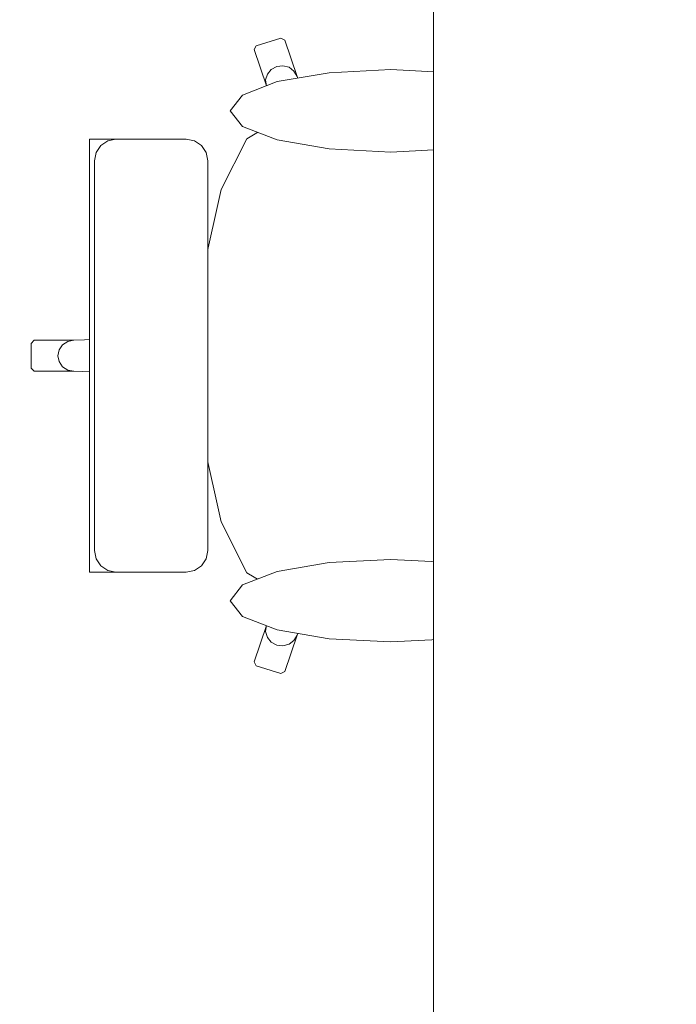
# Model space of a CAD drawing. Header units: metres. Extents: x -4 to 99, y -11 to 17.
# Tile 160 of 256: x 19.217 to 19.682, y 1.441 to 2.138. Entities that reach past the tile are written whole.
import ezdxf

# ---------------------------------------------------------------- set-up
doc = ezdxf.new("R2010")
doc.units = ezdxf.units.M
doc.header["$MEASUREMENT"] = 0
doc.linetypes.add('Wipeout_Contour', pattern=[1, 0, -1])
doc.layers.add('152 - Bemaßung_ Beschriftung.Ausbau', color=7, linetype='Continuous')
doc.layers.add('701 - Einrichtung.Möbel', color=7, linetype='Continuous')
doc.styles.add('ERSTELLTER_STIL_2', font='txt')
doc.dimstyles.new('ERSTELLTER_STIL__2', dxfattribs={"dimtxt": 0.1, "dimasz": 0.0532, "dimexe": 0.18, "dimexo": 0.0625, "dimgap": 0, "dimtad": 1, "dimtih": 1, "dimtoh": 1, "dimzin": 0, "dimdsep": 46, "dimtxsty": 'ERSTELLTER_STIL_2', "dimblk": 'ARROWHEAD_2', "dimblk1": 'ARROWHEAD_2', "dimblk2": 'ARROWHEAD_2', "dimcen": 0.09, "dimse1": 1, "dimse2": 1, "dimclrd": 7, "dimclre": 7, "dimclrt": 7, "dimazin": 0, "dimtfac": 1, "dimtdec": 4, "dimtmove": 0, "dimatfit": 3, "dimfxl": 1, "dimtolj": 1, "dimtzin": 0, "dimarcsym": 0})

# ---------------------------------------------------------------- blocks, each defined once
blk = doc.blocks.new('*D431')
at = {"layer": '152 - Bemaßung_ Beschriftung.Ausbau', "color": 7, "linetype": 'Continuous', "lineweight": 5}
for p, q in [((18.59, -4.6125), (18.59, -4.5075)), ((22.06, -4.6125), (22.06, -4.5075)), ((18.61021, -4.525), (18.56979, -4.595)), ((22.08021, -4.525), (22.03979, -4.595)), ((18.47, -4.56), (18.59, -4.56)), ((18.59, -4.56), (22.06, -4.56))]:
    blk.add_line(p, q, dxfattribs=at)
at = {"layer": '152 - Bemaßung_ Beschriftung.Ausbau', "color": 7, "lineweight": 5, "char_height": 0.1, "attachment_point": 7, "style": 'ERSTELLTER_STIL_2'}
for s, insert in [('\\A1;{\\pql;\\fArial|b0|i0|c0|p38;3,47}', (20.11608, -4.54)), ('\\A1;{\\pql;\\fArial|b0|i0|c0|p38;13}', (21.888, -4.54))]:
    blk.add_mtext(s, dxfattribs=dict(at, insert=insert))
blk = doc.blocks.new('ARROWHEAD_2')
at = {"color": 0, "linetype": 'Continuous', "lineweight": 0}
for p, q in [((-0.378, -0.655), (0.378, 0.655)), ((0, 0), (-1, 0))]:
    blk.add_line(p, q, dxfattribs=at)

msp = doc.modelspace()

# ---------------------------------------------------------------- wipeouts: each hides what was drawn before it
at = {"color": 254, "linetype": 'Wipeout_Contour', "lineweight": 0, "ltscale": 567.31261}
msp.add_wipeout([(19.5849, 2.06641), (19.42541, 2.06641), (19.41345, 2.09789), (19.40475, 2.12359), (19.40188, 2.125), (19.38452, 2.11958), (19.38305, 2.11682), (19.39175, 2.09112), (19.39913, 2.06632), (19.37789, 2.05374), (19.35975, 2.01767), (19.34763, 1.96368), (19.34582, 1.93652), (19.31629, 1.93652), (19.29348, 1.93652), (19.29348, 1.91226), (19.25545, 1.91096), (19.22731, 1.91096), (19.22503, 1.90876), (19.22503, 1.9), (19.67503, 1.9), (19.67314, 1.95809), (19.67306, 1.95886), (19.66761, 2.00876), (19.65946, 2.0421), (19.65879, 2.04365), (19.64265, 2.06311), (19.63609, 2.06641), (19.61242, 2.06641)], dxfattribs=at).dxf.layer = '701 - Einrichtung.Möbel'

# ---------------------------------------------------------------- next in the draw order: linework, layer by layer
at = {"layer": '701 - Einrichtung.Möbel', "color": 7, "linetype": 'Continuous', "lineweight": 5}
for p, q in [((19.40188, 2.125), (19.38452, 2.11958)), ((19.40475, 2.12359), (19.40188, 2.125)), ((19.41345, 2.09789), (19.40475, 2.12359)), ((19.38452, 2.11958), (19.38305, 2.11682)), ((19.38305, 2.11682), (19.39175, 2.09112)), ((19.39243, 2.09948), (19.39123, 2.09536)), ((19.39519, 2.10284), (19.39243, 2.09948)), ((19.39907, 2.10492), (19.39519, 2.10284)), ((19.40349, 2.10543), (19.39907, 2.10492)), ((19.40778, 2.10427), (19.40349, 2.10543)), ((19.41127, 2.10162), (19.40778, 2.10427)), ((19.41345, 2.09789), (19.41127, 2.10162)), ((19.39123, 2.09536), (19.39175, 2.09112)), ((19.42541, 2.06641), (19.41345, 2.09789)), ((19.39175, 2.09112), (19.39913, 2.06632)), ((19.39913, 2.06632), (19.37789, 2.05374)), ((19.39928, 2.06641), (19.39913, 2.06632)), ((19.39928, 2.06641), (19.42541, 2.06641)), ((19.5849, 2.06641), (19.42541, 2.06641)), ((19.61242, 2.06641), (19.5849, 2.06641)), ((19.63609, 2.06641), (19.61242, 2.06641)), ((19.64265, 2.06311), (19.63609, 2.06641)), ((19.65879, 2.04365), (19.64265, 2.06311)), ((19.37789, 2.05374), (19.35975, 2.01767)), ((19.65946, 2.0421), (19.65879, 2.04365)), ((19.66761, 2.00876), (19.65946, 2.0421)), ((19.35975, 2.01767), (19.34763, 1.96368)), ((19.67306, 1.95886), (19.66761, 2.00876)), ((19.34763, 1.96368), (19.34582, 1.93652)), ((19.67314, 1.95809), (19.67306, 1.95886)), ((19.31629, 1.93652), (19.29348, 1.93652)), ((19.29348, 1.93652), (19.29348, 1.91226)), ((19.34582, 1.93652), (19.31629, 1.93652)), ((19.22731, 1.91096), (19.22503, 1.90876)), ((19.25545, 1.91096), (19.22731, 1.91096)), ((19.25545, 1.91096), (19.25108, 1.91012)), ((19.29348, 1.91226), (19.25545, 1.91096)), ((19.24738, 1.90775), (19.24491, 1.90419)), ((19.25108, 1.91012), (19.24738, 1.90775))]:
    msp.add_line(p, q, dxfattribs=at)

# ---------------------------------------------------------------- next in the draw order: wipeouts: each hides what was drawn before it
at = {"color": 254, "linetype": 'Wipeout_Contour', "lineweight": 0, "ltscale": 566.666204}
msp.add_wipeout([(19.5849, 1.73359), (19.61242, 1.73359), (19.63609, 1.73359), (19.64265, 1.73689), (19.65879, 1.75635), (19.65946, 1.7579), (19.66761, 1.79124), (19.67306, 1.84114), (19.67314, 1.84191), (19.67503, 1.9), (19.22503, 1.9), (19.22503, 1.89124), (19.22731, 1.88904), (19.25545, 1.88904), (19.29348, 1.88774), (19.29348, 1.86348), (19.31629, 1.86348), (19.34582, 1.86348), (19.34763, 1.83632), (19.35975, 1.78233), (19.37789, 1.74626), (19.39913, 1.73368), (19.39175, 1.70888), (19.38305, 1.68318), (19.38452, 1.68042), (19.40188, 1.675), (19.40475, 1.67641), (19.41345, 1.70211), (19.42541, 1.73359)], dxfattribs=at).dxf.layer = '701 - Einrichtung.Möbel'

# ---------------------------------------------------------------- next in the draw order: linework, layer by layer
at = {"layer": '701 - Einrichtung.Möbel', "color": 7, "linetype": 'Continuous', "lineweight": 5}
for p, q in [((19.67503, 1.9), (19.67314, 1.95809)), ((19.34582, 1.93652), (19.34338, 1.9)), ((19.29348, 1.91226), (19.29348, 1.9)), ((19.22503, 1.90876), (19.22503, 1.9)), ((19.24491, 1.90419), (19.24404, 1.9)), ((19.22503, 1.89124), (19.22503, 1.9)), ((19.24491, 1.89581), (19.24404, 1.9)), ((19.29348, 1.88774), (19.29348, 1.9)), ((19.34582, 1.86348), (19.34338, 1.9)), ((19.67503, 1.9), (19.67314, 1.84191)), ((19.22731, 1.88904), (19.22503, 1.89124)), ((19.24738, 1.89225), (19.24491, 1.89581)), ((19.25108, 1.88988), (19.24738, 1.89225)), ((19.25545, 1.88904), (19.25108, 1.88988)), ((19.25545, 1.88904), (19.22731, 1.88904)), ((19.29348, 1.88774), (19.25545, 1.88904)), ((19.29348, 1.86348), (19.29348, 1.88774)), ((19.31629, 1.86348), (19.29348, 1.86348)), ((19.34582, 1.86348), (19.31629, 1.86348)), ((19.34763, 1.83632), (19.34582, 1.86348)), ((19.67306, 1.84114), (19.66761, 1.79124)), ((19.67314, 1.84191), (19.67306, 1.84114)), ((19.35975, 1.78233), (19.34763, 1.83632)), ((19.66761, 1.79124), (19.65946, 1.7579)), ((19.37789, 1.74626), (19.35975, 1.78233)), ((19.65946, 1.7579), (19.65879, 1.75635)), ((19.65879, 1.75635), (19.64265, 1.73689)), ((19.39913, 1.73368), (19.37789, 1.74626)), ((19.64265, 1.73689), (19.63609, 1.73359)), ((19.39175, 1.70888), (19.39913, 1.73368)), ((19.39928, 1.73359), (19.39913, 1.73368)), ((19.39928, 1.73359), (19.42541, 1.73359)), ((19.42541, 1.73359), (19.41345, 1.70211)), ((19.5849, 1.73359), (19.42541, 1.73359)), ((19.61242, 1.73359), (19.5849, 1.73359)), ((19.63609, 1.73359), (19.61242, 1.73359)), ((19.38305, 1.68318), (19.39175, 1.70888)), ((19.39123, 1.70464), (19.39175, 1.70888)), ((19.39243, 1.70052), (19.39123, 1.70464)), ((19.41345, 1.70211), (19.40475, 1.67641)), ((19.41345, 1.70211), (19.41127, 1.69838)), ((19.39519, 1.69716), (19.39243, 1.70052)), ((19.39907, 1.69508), (19.39519, 1.69716)), ((19.40349, 1.69457), (19.39907, 1.69508)), ((19.40778, 1.69573), (19.40349, 1.69457)), ((19.41127, 1.69838), (19.40778, 1.69573)), ((19.38452, 1.68042), (19.38305, 1.68318)), ((19.40188, 1.675), (19.38452, 1.68042)), ((19.40475, 1.67641), (19.40188, 1.675))]:
    msp.add_line(p, q, dxfattribs=at)

# ---------------------------------------------------------------- next in the draw order: wipeouts: each hides what was drawn before it
at = {"color": 254, "linetype": 'Wipeout_Contour', "lineweight": 0, "ltscale": 313.493004}
msp.add_wipeout([(19.47982, 2.10269), (19.43632, 2.10046), (19.39945, 2.09413), (19.37482, 2.08465), (19.36616, 2.07347), (19.37482, 2.06229), (19.39945, 2.05281), (19.43632, 2.04648), (19.47982, 2.04426), (19.52331, 2.04648), (19.56018, 2.05281), (19.58482, 2.06229), (19.59347, 2.07347), (19.58482, 2.08465), (19.56018, 2.09413), (19.52331, 2.10046)], dxfattribs=at).dxf.layer = '701 - Einrichtung.Möbel'

# ---------------------------------------------------------------- next in the draw order: linework, layer by layer
at = {"layer": '701 - Einrichtung.Möbel', "color": 7, "linetype": 'Continuous', "lineweight": 5, "flags": 128}
msp.add_lwpolyline([(19.47982, 2.10269), (19.43632, 2.10046), (19.39945, 2.09413), (19.37482, 2.08465), (19.36616, 2.07347), (19.37482, 2.06229), (19.39945, 2.05281), (19.43632, 2.04648), (19.47982, 2.04426), (19.52331, 2.04648), (19.56018, 2.05281), (19.58482, 2.06229), (19.59347, 2.07347), (19.58482, 2.08465), (19.56018, 2.09413), (19.52331, 2.10046)], close=True, dxfattribs=at)

# ---------------------------------------------------------------- next in the draw order: wipeouts: each hides what was drawn before it
at = {"color": 254, "linetype": 'Wipeout_Contour', "lineweight": 0, "ltscale": 291.250379}
msp.add_wipeout([(19.35018, 2.03805), (19.34902, 2.04392), (19.34572, 2.04889), (19.34078, 2.05222), (19.33495, 2.05339), (19.33152, 2.05339), (19.32333, 2.05339), (19.29875, 2.05339), (19.28867, 2.05339), (19.28517, 2.05339), (19.27738, 2.05339), (19.27398, 2.05339), (19.26652, 2.05339), (19.26652, 1.9), (19.35018, 1.9)], dxfattribs=at).dxf.layer = '701 - Einrichtung.Möbel'
at = {"color": 254, "linetype": 'Wipeout_Contour', "lineweight": 0, "ltscale": 312.954516}
msp.add_wipeout([(19.47982, 1.69731), (19.52331, 1.69954), (19.56018, 1.70587), (19.58482, 1.71535), (19.59347, 1.72653), (19.58482, 1.73771), (19.56018, 1.74719), (19.52331, 1.75352), (19.47982, 1.75574), (19.43632, 1.75352), (19.39945, 1.74719), (19.37482, 1.73771), (19.36616, 1.72653), (19.37482, 1.71535), (19.39945, 1.70587), (19.43632, 1.69954)], dxfattribs=at).dxf.layer = '701 - Einrichtung.Möbel'

# ---------------------------------------------------------------- next in the draw order: linework, layer by layer
at = {"layer": '701 - Einrichtung.Möbel', "color": 7, "linetype": 'Continuous', "lineweight": 5}
for p, q in [((19.27398, 2.05339), (19.26652, 2.05339)), ((19.27738, 2.05339), (19.27398, 2.05339)), ((19.27442, 2.04889), (19.27934, 2.05222)), ((19.28517, 2.05339), (19.27738, 2.05339)), ((19.27934, 2.05222), (19.28514, 2.05339)), ((19.28867, 2.05339), (19.28517, 2.05339)), ((19.29875, 2.05339), (19.28867, 2.05339)), ((19.32333, 2.05339), (19.29875, 2.05339)), ((19.33152, 2.05339), (19.32333, 2.05339)), ((19.33495, 2.05339), (19.33152, 2.05339)), ((19.34078, 2.05222), (19.33495, 2.05339)), ((19.34572, 2.04889), (19.34078, 2.05222)), ((19.26997, 2.03805), (19.27113, 2.04392)), ((19.27113, 2.04392), (19.27442, 2.04889)), ((19.34902, 2.04392), (19.34572, 2.04889)), ((19.35018, 2.03805), (19.34902, 2.04392))]:
    msp.add_line(p, q, dxfattribs=at)
at = {"layer": '701 - Einrichtung.Möbel', "color": 7, "linetype": 'Continuous', "lineweight": 5, "flags": 128}
msp.add_lwpolyline([(19.47982, 1.69731), (19.43632, 1.69954), (19.39945, 1.70587), (19.37482, 1.71535), (19.36616, 1.72653), (19.37482, 1.73771), (19.39945, 1.74719), (19.43632, 1.75352), (19.47982, 1.75574), (19.52331, 1.75352), (19.56018, 1.74719), (19.58482, 1.73771), (19.59347, 1.72653), (19.58482, 1.71535), (19.56018, 1.70587), (19.52331, 1.69954)], close=True, dxfattribs=at)

# ---------------------------------------------------------------- next in the draw order: wipeouts: each hides what was drawn before it
at = {"color": 254, "linetype": 'Wipeout_Contour', "lineweight": 0, "ltscale": 289.8249}
msp.add_wipeout([(19.35018, 1.76195), (19.35018, 1.9), (19.26652, 1.9), (19.26652, 1.74661), (19.27398, 1.74661), (19.27738, 1.74661), (19.28517, 1.74661), (19.28867, 1.74661), (19.29875, 1.74661), (19.32333, 1.74661), (19.33152, 1.74661), (19.33495, 1.74661), (19.34078, 1.74778), (19.34572, 1.75111), (19.34902, 1.75608)], dxfattribs=at).dxf.layer = '701 - Einrichtung.Möbel'

# ---------------------------------------------------------------- next in the draw order: linework, layer by layer
at = {"layer": '701 - Einrichtung.Möbel', "color": 7, "linetype": 'Continuous', "lineweight": 5}
for p, q in [((19.26652, 2.05339), (19.26652, 1.9)), ((19.26997, 1.9), (19.26997, 2.03805)), ((19.35018, 1.9), (19.35018, 2.03805)), ((19.26652, 1.74661), (19.26652, 1.9)), ((19.26997, 1.9), (19.26997, 1.76195)), ((19.35018, 1.9), (19.35018, 1.76195)), ((19.26997, 1.76195), (19.27113, 1.75608)), ((19.35018, 1.76195), (19.34902, 1.75608)), ((19.27113, 1.75608), (19.27442, 1.75111)), ((19.27442, 1.75111), (19.27934, 1.74778)), ((19.34572, 1.75111), (19.34078, 1.74778)), ((19.34902, 1.75608), (19.34572, 1.75111)), ((19.27398, 1.74661), (19.26652, 1.74661)), ((19.27738, 1.74661), (19.27398, 1.74661)), ((19.28517, 1.74661), (19.27738, 1.74661)), ((19.27934, 1.74778), (19.28514, 1.74661)), ((19.28867, 1.74661), (19.28517, 1.74661)), ((19.29875, 1.74661), (19.28867, 1.74661)), ((19.32333, 1.74661), (19.29875, 1.74661)), ((19.33152, 1.74661), (19.32333, 1.74661)), ((19.33495, 1.74661), (19.33152, 1.74661)), ((19.34078, 1.74778), (19.33495, 1.74661))]:
    msp.add_line(p, q, dxfattribs=at)

# ---------------------------------------------------------------- next in the draw order: wipeouts: each hides what was drawn before it
at = {"color": 254, "linetype": 'Wipeout_Contour', "lineweight": 0, "ltscale": 80.079249}
msp.add_wipeout([(20.31003, 2.7), (19.51003, 2.7), (19.51003, 1.1), (20.31003, 1.1)], dxfattribs=at).dxf.layer = '701 - Einrichtung.Möbel'

# ---------------------------------------------------------------- next in the draw order: linework, layer by layer
at = {"layer": '701 - Einrichtung.Möbel', "color": 7, "linetype": 'Continuous', "lineweight": 5, "flags": 128}
msp.add_lwpolyline([(20.31003, 2.7), (20.31003, 1.1), (19.51003, 1.1), (19.51003, 2.7)], close=True, dxfattribs=at)

# ---------------------------------------------------------------- next in the draw order: dimensions: what is measured, and where the dimension line sits
at = {"layer": '152 - Bemaßung_ Beschriftung.Ausbau', "color": 7, "linetype": 'Continuous', "lineweight": 5}
dim = msp.add_linear_dim(base=(22.06, -4.56), p1=(18.59, 2.94998), p2=(22.06, 3.25249), dimstyle='ERSTELLTER_STIL__2', dxfattribs=at)
dim.commit()
dim.dimension.update_dxf_attribs({"geometry": '*D431', "text_midpoint": (20.24597, -4.49), "dimtype": 160})

doc.saveas('drawing.dxf')
